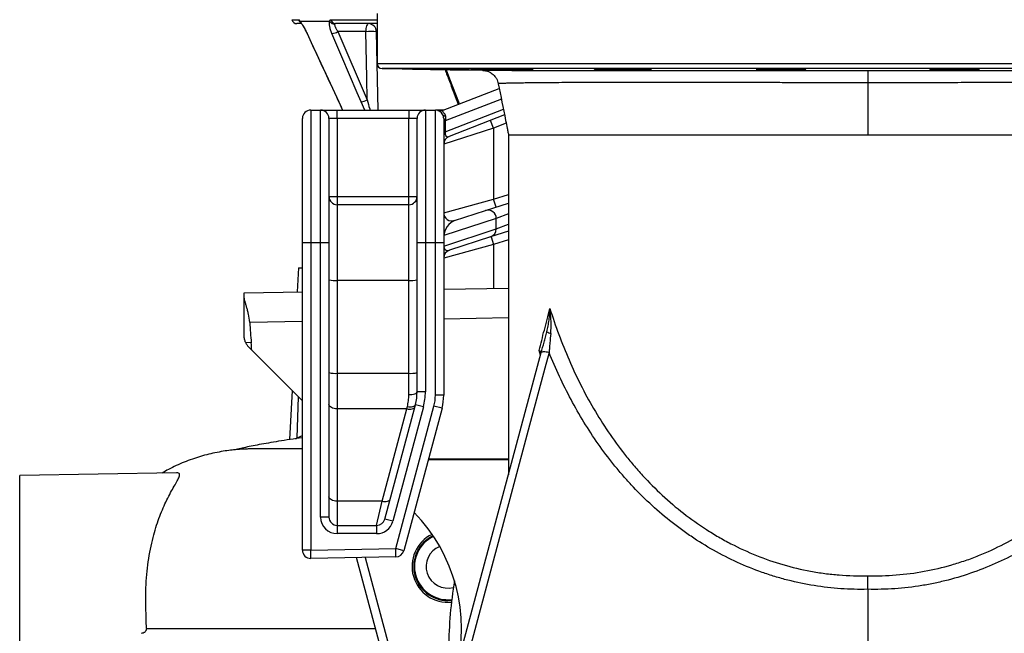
# Model space of a CAD drawing. Header units: millimetres. Extents: x 5561 to 11482, y 2229 to 15574.
# Tile 2 of 9: x 5561 to 8522, y 4029 to 5875. Entities that reach past the tile are written whole.
import ezdxf

# ---------------------------------------------------------------- set-up
doc = ezdxf.new("R2010")
doc.units = ezdxf.units.MM
doc.header["$LTSCALE"] = 5

msp = doc.modelspace()

# ---------------------------------------------------------------- linework, layer by layer
at = {"color": 7, "linetype": 'Continuous', "lineweight": 25}
for p, q in [((6635.8, 5893.8), (6635.8, 5743.3)), ((6407.3, 5863.5), (6394.1, 5863.5)), ((6493.4, 5870), (6403.7, 5870)), ((6635.8, 5863.5), (6510.1, 5863.5)), ((6601.4, 5839.4), (6517.9, 5839.4)), ((6517.9, 5839.4), (6605.5, 5633.8)), ((6650.5, 5728.3), (6952.3, 5723)), ((6987.4, 5727.1), (6987.4, 5725.7)), ((7332.2, 5727.6), (7332.2, 5725.7)), ((7795.5, 5725.7), (7795.5, 5727.4)), ((7914.8, 5726.6), (7914.8, 5725.7)), ((8306.8, 5726.6), (8306.8, 5725.7)), ((8426.1, 5725.7), (8426.1, 5727.4)), ((8110.8, 5685.3), (8110.8, 5528.5)), ((6834.5, 5603), (7002.9, 5668.2)), ((6876.3, 5629), (6879.4, 5620.4)), ((6435.8, 5603.5), (6435.8, 5203.5)), ((6435.8, 5603.5), (6465.8, 5603.5)), ((6465.8, 5203.5), (6465.8, 5603.5)), ((6465.8, 5603.5), (6515.8, 5603.5)), ((6515.8, 5578.5), (6515.8, 5603.5)), ((6515.8, 5603.5), (6730.8, 5603.5)), ((6730.8, 5603.5), (6730.8, 5578.5)), ((6730.8, 5603.5), (6780.8, 5603.5)), ((6780.8, 5603.5), (6780.8, 5203.5)), ((6780.8, 5603.5), (6810.8, 5603.5)), ((6835.8, 5603.5), (6810.8, 5603.5)), ((6810.8, 5203.5), (6810.8, 5603.5)), ((6410.8, 5203.5), (6410.8, 5578.5)), ((6490.8, 5578.5), (6490.8, 5203.5)), ((6515.8, 5578.5), (6490.8, 5578.5)), ((6515.8, 5578.5), (6515.8, 5343.5)), ((6730.8, 5578.5), (6515.8, 5578.5)), ((6755.8, 5578.5), (6730.8, 5578.5)), ((6730.8, 5343.5), (6730.8, 5578.5)), ((6755.8, 5203.5), (6755.8, 5578.5)), ((6835.8, 5578.5), (6835.8, 5203.5)), ((6835.8, 5570.5), (6840.2, 5570.5)), ((6840.2, 5570.5), (6840.2, 5538.3)), ((7018.8, 5588.6), (6851.8, 5523.9)), ((6985.8, 5549), (6976.8, 5572.3)), ((6985.8, 5549), (6835.8, 5500.6)), ((6835.8, 5538.3), (6840.2, 5538.3)), ((6985.8, 5549), (6985.8, 5335.1)), ((7030.8, 5528.4), (7030.8, 4505.5)), ((6490.8, 5343.5), (6515.8, 5343.5)), ((6515.8, 5343.5), (6515.8, 5318.5)), ((6515.8, 5343.5), (6730.8, 5343.5)), ((6730.8, 5318.5), (6730.8, 5343.5)), ((6730.8, 5343.5), (6755.8, 5343.5)), ((6835.8, 5294.5), (6985.8, 5335.1)), ((6993.5, 5311.3), (6985.8, 5335.1)), ((6515.8, 5318.5), (6515.8, 5090.3)), ((6730.8, 5318.5), (6515.8, 5318.5)), ((6730.8, 5090.3), (6730.8, 5318.5)), ((6868.5, 5270.7), (6961.5, 5300.9)), ((6961.5, 5300.9), (7030.8, 5323.4)), ((6994, 5277.1), (6836, 5225.8)), ((6994, 5245.6), (6994, 5277.1)), ((6836, 5194.2), (6994, 5245.6)), ((6835.8, 5225.8), (6836, 5225.8)), ((6836, 5225.8), (6836, 5194.2)), ((6976.9, 5221.8), (6853.1, 5181.6)), ((7030.8, 5239.3), (6976.9, 5221.8)), ((6978.1, 5222.2), (6985.8, 5198.4)), ((6410.8, 4279), (6410.8, 5203.5)), ((6435.8, 5203.5), (6410.8, 5203.5)), ((6465.8, 5203.5), (6435.8, 5203.5)), ((6435.8, 5203.5), (6435.8, 4279)), ((6490.8, 5203.5), (6465.8, 5203.5)), ((6465.8, 4378.5), (6465.8, 5203.5)), ((6490.8, 5203.5), (6490.8, 4378.5)), ((6780.8, 5203.5), (6755.8, 5203.5)), ((6755.8, 4755.6), (6755.8, 5203.5)), ((6780.8, 5203.5), (6780.8, 4755.6)), ((6810.8, 5203.5), (6780.8, 5203.5)), ((6835.8, 5203.5), (6810.8, 5203.5)), ((6810.8, 4745), (6810.8, 5203.5)), ((6835.8, 5203.5), (6835.8, 4745)), ((6985.8, 5198.4), (6835.8, 5157.8)), ((6835.8, 5194.2), (6836, 5194.2)), ((6399.1, 5128.5), (6395.3, 5056.3)), ((6399.1, 5128.5), (6410.8, 5128.5)), ((6515.8, 5090.3), (6515.8, 4811)), ((6730.8, 5090.3), (6515.8, 5090.3)), ((6730.8, 4811), (6730.8, 5090.3)), ((6835.8, 5064), (7030.8, 5067.4)), ((6235.8, 5053.5), (6410.8, 5056.6)), ((6235.8, 5043.1), (6235.8, 5053.5)), ((6235.8, 4924.2), (6235.8, 5043.1)), ((6257.1, 4903.2), (6240.3, 4903.5)), ((6258.6, 4880.7), (6410.8, 4728.5)), ((6596.4, 2884.9), (7129.1, 4873.3)), ((6515.8, 4811), (6515.8, 4704.1)), ((6730.8, 4811), (6515.8, 4811)), ((6730.8, 4747), (6730.8, 4811)), ((6379.8, 4759.6), (6372, 4611.5)), ((6780.8, 4755.6), (6755.8, 4755.6)), ((6835.8, 4745), (6810.8, 4745)), ((6658.3, 4372.1), (6750.7, 4716.7)), ((6774.8, 4710.3), (6682.5, 4365.6)), ((6691.5, 4283.4), (6806.5, 4712.7)), ((6724.9, 4704.1), (6726.5, 4711)), ((6774.8, 4710.3), (6750.7, 4716.7)), ((6830.7, 4706.2), (6806.5, 4712.7)), ((6515.8, 4704.1), (6515.8, 4426.3)), ((6724.9, 4704.1), (6515.8, 4704.1)), ((6650.4, 4426.3), (6724.9, 4704.1)), ((6830.7, 4706.2), (6715.7, 4277)), ((6032.7, 4511.8), (5560.8, 4503.5)), ((5560.8, 3978.5), (5560.8, 4503.5)), ((6515.8, 4426.3), (6515.8, 4353.5)), ((6650.4, 4426.3), (6515.8, 4426.3)), ((6634.2, 4353.5), (6650.4, 4426.3)), ((6490.8, 4378.5), (6465.8, 4378.5)), ((6515.8, 4353.5), (6634.2, 4353.5)), ((6515.8, 4353.5), (6515.8, 4328.5)), ((6634.2, 4353.5), (6634.2, 4328.5)), ((6682.5, 4365.6), (6658.3, 4372.1)), ((6634.2, 4328.5), (6515.8, 4328.5)), ((6435.8, 4279), (6410.8, 4279)), ((6435.8, 4279), (6691.5, 4283.4)), ((6436.2, 4254), (6435.8, 4279)), ((6715.7, 4277), (6691.5, 4283.4)), ((6692, 4258.4), (6691.5, 4283.4)), ((6692, 4258.4), (6436.2, 4254)), ((6746.4, 3613), (6574, 4256.4)), ((8110.8, 4161), (8110.8, 2885))]:
    msp.add_line(p, q, dxfattribs=at)
at = {"color": 8, "linetype": 'Continuous', "lineweight": 25}
for p, q in [((6379.4, 5875.4), (6399.9, 5875.4)), ((6496.4, 5875.4), (6635.8, 5875.4)), ((6425, 5833.6), (6424.8, 5833.6)), ((6635.8, 5839.4), (6633.2, 5839.4)), ((6635.8, 5743.3), (9585.8, 5743.3)), ((9571.1, 5728.3), (6650.5, 5728.3)), ((6520.7, 5628), (6520.5, 5628)), ((6520.7, 5628), (6531.8, 5603.5)), ((6598.5, 5603.5), (6587.6, 5628)), ((7009.3, 5635.9), (6840.2, 5570.5)), ((6879.9, 5628), (6882.1, 5621.5)), ((6840.2, 5538.3), (7015.3, 5606.1)), ((7023.8, 5563.7), (6985.8, 5549)), ((6985.8, 5335.1), (7030.8, 5349.7)), ((6837, 5288.6), (6835.8, 5288.6)), ((7030.8, 5291.1), (6994, 5277.1)), ((6994, 5245.6), (7030.8, 5259.5)), ((7030.8, 5213), (6985.8, 5198.4)), ((6985.8, 5198.4), (6985.8, 5066.6)), ((7030.8, 4977.9), (6835.8, 4974.5)), ((6410.8, 4967.1), (6252.4, 4964.3)), ((7127, 4865.4), (7122.6, 4879.8)), ((6394.8, 4617), (6399.3, 4740)), ((6394.8, 4617), (6410.8, 4623.8)), ((6390.6, 4614.2), (6394.8, 4617)), ((6394.8, 4617), (6395.2, 4614.7)), ((7030.8, 4550.9), (6789, 4550.7)), ((6789.7, 4553.3), (7030.8, 4553.6)), ((6599.8, 4256.8), (6740.6, 3731.3)), ((6848, 4127.2), (6859.7, 4127.9))]:
    msp.add_line(p, q, dxfattribs=at)
at = {"color": 7, "linetype": 'Continuous', "lineweight": 25, "flags": 128}
for points in [[(6609.9, 5863.5), (6608.3, 5863.1), (6606.7, 5861.7), (6605.3, 5859.5), (6604, 5856.5), (6602.9, 5852.9), (6602.1, 5848.7), (6601.6, 5844.2), (6601.4, 5839.4)], [(6425, 5833.6), (6437.7, 5806.4), (6488.3, 5697.7), (6520.7, 5628)], [(6587.6, 5628), (6576, 5655.1), (6529.7, 5763.8), (6499.9, 5833.6)], [(6605.5, 5633.8), (6604.2, 5700.2), (6601.4, 5839.4)], [(8110.8, 5722.9), (8110.8, 5722.1), (8110.8, 5720), (8110.8, 5716.7), (8110.8, 5712.1), (8110.8, 5706.6), (8110.8, 5700.2), (8110.8, 5693), (8110.8, 5685.3)], [(6835.8, 5578.5), (6835.9, 5578), (6836.1, 5577.5), (6836.5, 5577), (6837.1, 5576.5), (6837.8, 5576), (6838.7, 5575.6), (6839.7, 5575.2), (6840.9, 5574.7)], [(7152.6, 4873.5), (7140.1, 4826.8), (7090.1, 4640), (6890, 3892.6), (6620.2, 2885.1)], [(7152.6, 4873.5), (7148.2, 4874.5), (7144, 4875.2), (7140, 4875.6), (7136.5, 4875.7), (7133.6, 4875.5), (7131.4, 4875.1), (7129.9, 4874.3), (7129.1, 4873.3)], [(6730.8, 4747), (6735.7, 4747.1), (6740.4, 4747.6), (6744.7, 4748.4), (6748.5, 4749.5), (6751.6, 4750.8), (6753.9, 4752.3), (6755.3, 4753.9), (6755.8, 4755.6)], [(6515.8, 4704.1), (6510.9, 4704.3), (6506.2, 4705), (6501.9, 4706.2), (6498.1, 4707.8), (6495, 4709.8), (6492.7, 4712), (6491.3, 4714.4), (6490.8, 4716.9)], [(6724.9, 4704.1), (6729.2, 4703.4), (6733.4, 4703.2), (6737.4, 4703.4), (6740.9, 4704.1), (6743.9, 4705.2), (6746.3, 4706.6), (6748, 4708.4), (6749, 4710.5)], [(6726.5, 4711), (6730.9, 4710.3), (6735.1, 4710.1), (6739.1, 4710.2), (6742.6, 4710.8), (6745.6, 4711.8), (6748, 4713.1), (6749.7, 4714.8), (6750.7, 4716.7)], [(6515.8, 4426.3), (6510.9, 4426.5), (6506.2, 4427.3), (6501.9, 4428.4), (6498.1, 4430.1), (6495, 4432), (6492.7, 4434.2), (6491.3, 4436.6), (6490.8, 4439.2)], [(6650.4, 4426.3), (6654.8, 4425.6), (6659, 4425.4), (6662.9, 4425.6), (6666.5, 4426.3), (6669.5, 4427.4), (6671.9, 4428.8), (6673.6, 4430.6), (6674.6, 4432.7)]]:
    msp.add_lwpolyline(points, dxfattribs=at)
at = {"color": 8, "linetype": 'Continuous', "lineweight": 25, "flags": 128}
for points in [[(6633.2, 5839.4), (6634.2, 5789.5), (6638, 5603.5)], [(6843.1, 5724.9), (6853.4, 5697.7), (6879.9, 5628)], [(6879.9, 5628), (6878.3, 5628), (6877.1, 5628.3), (6876.4, 5628.8), (6876.2, 5629)]]:
    msp.add_lwpolyline(points, dxfattribs=at)
at = {"color": 7, "linetype": 'Continuous', "lineweight": 25}
for centre, radius, start, end in [((6394.1, 5878.5), 15, 191.8942, 270), ((6507.2, 5878.1), 16, 210.4911, 272.2484), ((6510.5, 5877.8), 14.3, 189.4836, 268.4623), ((6609.1, 5839.4), 24.1, 359.9586, 88.0028), ((6493.8, 5883), 49.8, 277.0796, 298.8921), ((6617.3, 5495.6), 344.1, 87.3494, 92.6506), ((6650.8, 5743.3), 15, 180, 269), ((6581.6, 5677.1), 49.5, 276.9936, 298.9382), ((6435.8, 5578.5), 25, 90, 180), ((6465.8, 5578.5), 25, 0, 90), ((6780.8, 5578.5), 25, 90, 180), ((6810.8, 5578.5), 25, 24.5174, 90), ((6825.4, 5626.3), 25, 252.9548, 291.1613), ((6839.6, 5593.4), 7.53, 216.5017, 278.4924), ((6860.8, 5500.6), 25, 111.1613, 180), ((6515.8, 5343.5), 25, 180, 270), ((6730.8, 5343.5), 25, 270, 0), ((6969, 5277.1), 25, 0.0253, 107.6353), ((6860.8, 5294.5), 25, 180, 288), ((6969.2, 5245.4), 24.8, 288.1567, 0.4861), ((6860.8, 5157.8), 25, 108, 180), ((6509.6, 5163.7), 73.6, 255.2041, 274.8338), ((6737, 5163.7), 73.6, 265.1662, 284.7959), ((7164.3, 4964.2), 33.5, 236.7877, 258.5966), ((6509.6, 4884.4), 73.6, 255.2041, 274.8338), ((6737, 4884.4), 73.6, 265.1662, 284.7959), ((6605.8, 4755.6), 150, 345, 0), ((6605.8, 4755.6), 175, 345, 0), ((6685.8, 4745), 125, 345, 0), ((6685.8, 4745), 150, 345, 0), ((6389.1, 4043.1), 500, 345.0022, 44.3484), ((6515.8, 4378.5), 50, 180, 270), ((6515.8, 4378.5), 25, 180, 270), ((6634.2, 4378.5), 25, 270, 345), ((6634.2, 4378.5), 50, 270, 345), ((6848, 4229.7), 107.5, 115.9424, 275.8973), ((6848, 4229.7), 100, 115.2691, 276.8634), ((6435.8, 4279), 25, 180, 271), ((6691.5, 4283.4), 25, 271, 345), ((6848, 4229.7), 65, 111.8211, 285.0967), ((8110.8, 3978.5), 1260, 170.4965, 179.6498)]:
    msp.add_arc(centre, radius, start, end, dxfattribs=at)
at = {"color": 8, "linetype": 'Continuous', "lineweight": 25}
for centre, radius, start, end in [((6414.5, 5878.5), 15, 191.6598, 234.9967), ((6415.1, 5874.5), 12.2, 201.3506, 223.2218), ((6848, 4229.7), 102.5, 115.4785, 270)]:
    msp.add_arc(centre, radius, start, end, dxfattribs=at)
at = {"color": 7, "linetype": 'Continuous', "lineweight": 25}
for centre, major_axis, ratio, start_param, end_param in [((6860.8, 5586.4), (16.4, 30.4), 0.421761, 2.178222, 2.33161), ((6860.8, 5554.2), (16.4, 30.4), 0.421761, 2.33161, 3.600562), ((6860.8, 5241.9), (20, 27.9), 0.526363, 0.620761, 2.50308), ((6860.8, 5210.4), (20, 27.9), 0.526363, 2.50308, 3.762353), ((6335.8, 5503.2), (1.8, 951.6), 0.105072, 2.173043, 2.253282)]:
    msp.add_ellipse(centre, major_axis=major_axis, ratio=ratio, start_param=start_param, end_param=end_param, dxfattribs=at)
for points, knots in [([(6399.9, 5875.4), (6400, 5875.4), (6400.3, 5875.3), (6400.8, 5874.8), (6401, 5874.4), (6401.6, 5873.4), (6402, 5872.8), (6402.8, 5871.5), (6403.2, 5870.8), (6403.7, 5870)], [0, 0, 0, 0, 0.25, 0.25, 0.5, 0.5, 0.75, 0.75, 1, 1, 1, 1]), ([(6403.7, 5870), (6404.3, 5869.3), (6405, 5868.5), (6406.5, 5866.6), (6407.3, 5865.4), (6409, 5863), (6409.9, 5861.6), (6411.7, 5858.7), (6412.7, 5857.2), (6415.5, 5852.3), (6417.4, 5848.8), (6421.3, 5841.3), (6423.2, 5837.5), (6425, 5833.6)], [0, 0, 0, 0, 0.125, 0.125, 0.25, 0.25, 0.375, 0.375, 0.5, 0.5, 0.75, 0.75, 1, 1, 1, 1]), ([(6405.5, 5866.8), (6405.5, 5866.8), (6405.5, 5866.8), (6405.7, 5866.6), (6406.1, 5866.2), (6406.2, 5866.1)], [0, 0, 0, 0, 0.273285, 0.912586, 1, 1, 1, 1]), ([(6406.2, 5866.1), (6406.3, 5865.9), (6406.7, 5865.5), (6408.1, 5863.7), (6410.2, 5860.7), (6412.9, 5856.3), (6416.1, 5850.8), (6419.6, 5844.3), (6422.5, 5838.4), (6424.2, 5834.8), (6424.8, 5833.6)], [0, 0, 0, 0, 0.070775, 0.171048, 0.295492, 0.435751, 0.588338, 0.749149, 0.918045, 1, 1, 1, 1]), ([(6499.9, 5833.6), (6498.3, 5837.5), (6496.8, 5841.3), (6495.1, 5846.9), (6494.5, 5848.7), (6493.6, 5852.2), (6493.2, 5853.9), (6492.6, 5857.2), (6492.4, 5858.7), (6492.1, 5861.6), (6492, 5863), (6492.1, 5865.4), (6492.2, 5866.5), (6492.7, 5868.5), (6493, 5869.3), (6493.4, 5870)], [0, 0, 0, 0, 0.25, 0.25, 0.375, 0.375, 0.5, 0.5, 0.625, 0.625, 0.75, 0.75, 0.875, 0.875, 1, 1, 1, 1]), ([(6493.4, 5870), (6493.4, 5870.8), (6493.5, 5871.5), (6493.7, 5872.8), (6494, 5873.4), (6494.5, 5874.4), (6494.8, 5874.8), (6495.6, 5875.3), (6496, 5875.4), (6496.4, 5875.4)], [0, 0, 0, 0, 0.25, 0.25, 0.5, 0.5, 0.75, 0.75, 1, 1, 1, 1]), ([(6510.1, 5863.5), (6509.6, 5863.5), (6509.1, 5863.4), (6508.3, 5863), (6508, 5862.6), (6507.8, 5862.2)], [0, 0, 0, 0, 0.5, 0.5, 1, 1, 1, 1]), ([(6424.8, 5833.6), (6447.1, 5785.6), (6479, 5717.1), (6510.9, 5648.5), (6520.5, 5628)], [0, 0, 0, 0, 0.7, 1, 1, 1, 1]), ([(6507.8, 5862.2), (6507.6, 5861.7), (6507.6, 5861.1), (6507.6, 5859.8), (6507.8, 5859.1), (6508.2, 5857.5), (6508.4, 5856.6), (6509.1, 5854.7), (6509.5, 5853.8), (6510.5, 5851.7), (6511, 5850.7), (6512.2, 5848.5), (6512.8, 5847.4), (6514.8, 5844), (6516.2, 5841.7), (6517.9, 5839.4)], [0, 0, 0, 0, 0.125, 0.125, 0.25, 0.25, 0.375, 0.375, 0.5, 0.5, 0.625, 0.625, 0.75, 0.75, 1, 1, 1, 1]), ([(6714.4, 5727.6), (6714.8, 5727.6), (6715.6, 5727.5), (6719.5, 5727.4), (6725.1, 5727.3), (6732.6, 5727.1), (6741.5, 5727), (6751.7, 5726.8), (6763, 5726.6), (6774.9, 5726.3), (6787.1, 5726.1), (6799.3, 5725.9), (6808.1, 5725.8), (6812.8, 5725.7), (6813.6, 5725.7)], [0, 0, 0, 0, 0.08909, 0.178181, 0.267273, 0.356373, 0.445473, 0.534585, 0.623698, 0.712821, 0.801945, 0.891073, 0.980201, 1, 1, 1, 1]), ([(6837.3, 5725.7), (6834.3, 5725.8), (6828.2, 5725.9), (6817.6, 5726.1), (6806.1, 5726.3), (6794, 5726.5), (6781.8, 5726.7), (6769.6, 5726.9), (6758, 5727.1), (6746.3, 5727.3), (6735.9, 5727.4), (6727.3, 5727.5), (6721.1, 5727.6), (6716.8, 5727.6), (6714.4, 5727.6), (6714.5, 5727.6), (6714.5, 5727.6)], [0, 0, 0, 0, 0.071449, 0.142898, 0.214897, 0.286896, 0.3589, 0.430903, 0.502904, 0.574904, 0.664733, 0.736709, 0.808684, 0.880659, 0.952635, 1, 1, 1, 1]), ([(6813.6, 5725.7), (6815.8, 5725.6), (6818.1, 5725.6), (6822.8, 5725.5), (6825.3, 5725.5), (6832.8, 5725.3), (6837.9, 5725.2), (6845.7, 5725.1), (6848.4, 5725.1), (6853.6, 5725), (6856.2, 5724.9), (6861.4, 5724.8), (6863.9, 5724.8), (6868.9, 5724.7), (6871.4, 5724.7), (6878.6, 5724.6), (6883.1, 5724.5), (6888.4, 5724.4), (6889.4, 5724.4), (6891.4, 5724.4), (6892.4, 5724.4), (6895.2, 5724.3), (6896.9, 5724.3), (6900.2, 5724.2), (6901.7, 5724.2), (6904.5, 5724.2), (6905.8, 5724.2), (6908, 5724.2), (6909, 5724.1), (6910.6, 5724.1), (6911.3, 5724.1), (6912.8, 5724.1), (6913.2, 5724.1), (6912.8, 5724.2), (6912.6, 5724.2), (6911.7, 5724.2), (6910.5, 5724.3), (6908.7, 5724.3), (6906.7, 5724.4), (6905.5, 5724.4), (6901.5, 5724.5), (6898.4, 5724.6), (6893.8, 5724.7), (6892.8, 5724.7), (6890.9, 5724.7), (6889.9, 5724.7), (6886.8, 5724.8), (6884.7, 5724.8), (6880.3, 5724.9), (6878, 5725), (6873.2, 5725.1), (6870.8, 5725.1), (6865.8, 5725.2), (6863.3, 5725.2), (6858.2, 5725.3), (6855.6, 5725.4), (6847.7, 5725.5), (6842.5, 5725.6), (6837.3, 5725.7)], [0, 0, 0, 0, 0.03125, 0.03125, 0.0625, 0.0625, 0.125, 0.125, 0.15625, 0.15625, 0.1875, 0.1875, 0.21875, 0.21875, 0.25, 0.25, 0.3125, 0.3125, 0.328125, 0.328125, 0.34375, 0.34375, 0.375, 0.375, 0.40625, 0.40625, 0.4375, 0.4375, 0.46875, 0.46875, 0.5, 0.5, 0.5625, 0.5625, 0.59375, 0.59375, 0.625, 0.65625, 0.65625, 0.6875, 0.6875, 0.75, 0.75, 0.765625, 0.765625, 0.78125, 0.78125, 0.8125, 0.8125, 0.84375, 0.84375, 0.875, 0.875, 0.90625, 0.90625, 0.9375, 0.9375, 1, 1, 1, 1]), ([(6839.8, 5725), (6844.1, 5713.5), (6856.3, 5681.5), (6868.4, 5649.5), (6876.3, 5629)], [0, 0, 0, 0, 0.357425, 1, 1, 1, 1]), ([(6915.9, 5727.4), (6916.4, 5727.3), (6917.2, 5727.2), (6921.1, 5727.1), (6926.7, 5726.9), (6934.2, 5726.7), (6943.1, 5726.5), (6953.3, 5726.3), (6964.3, 5726.1), (6975.8, 5725.9), (6983.5, 5725.7), (6987.4, 5725.7)], [0, 0, 0, 0, 0.11242, 0.224851, 0.337283, 0.44973, 0.562177, 0.674637, 0.787097, 0.893549, 1, 1, 1, 1]), ([(7054.9, 5725.7), (7054.4, 5725.7), (7052.2, 5725.8), (7047.3, 5725.9), (7039.3, 5726.2), (7029.8, 5726.4), (7019.2, 5726.6), (7007.6, 5726.8), (6995.6, 5727), (6983.3, 5727.2), (6971.2, 5727.3), (6959.5, 5727.4), (6947.8, 5727.5), (6937.4, 5727.6), (6928.9, 5727.6), (6922.6, 5727.6), (6918.4, 5727.6), (6916, 5727.5), (6916, 5727.4), (6916, 5727.4)], [0, 0, 0, 0, 0.019382, 0.081039, 0.142696, 0.204361, 0.266027, 0.327695, 0.389362, 0.451027, 0.512691, 0.574348, 0.636005, 0.712912, 0.774553, 0.836194, 0.897836, 0.959477, 1, 1, 1, 1]), ([(6952.3, 5723), (6952.3, 5723), (6952.5, 5723), (6957.1, 5723), (6965.3, 5723), (6977.1, 5723), (6992.4, 5723), (7011.5, 5723), (7034.3, 5723), (7060.3, 5722.9), (7089.4, 5722.9), (7121.3, 5722.9), (7156.6, 5722.9), (7195.2, 5722.9), (7237.2, 5722.9), (7281.6, 5722.9), (7328.3, 5722.9), (7377, 5722.9), (7428.4, 5722.9), (7482.6, 5722.9), (7539.2, 5722.9), (7597.3, 5722.9), (7656.7, 5722.9), (7717, 5722.9), (7779.1, 5722.9), (7843, 5722.9), (7908.3, 5722.9), (7974.9, 5722.9), (8042.4, 5722.9), (8088, 5722.9), (8110.8, 5722.9)], [0, 0, 0, 0, 0.0227038, 0.0593696, 0.0947164, 0.1300903, 0.1654371, 0.2018098, 0.238212, 0.2745849, 0.3099603, 0.3453628, 0.3807383, 0.4171304, 0.4535517, 0.489944, 0.5255238, 0.5611308, 0.5967107, 0.6333098, 0.6699381, 0.7065369, 0.7423419, 0.7781745, 0.8139794, 0.8508391, 0.8877294, 0.924588, 0.9622248, 1, 1, 1, 1]), ([(6953.9, 5722.9), (6954.2, 5722.9), (6955.4, 5722.8), (6959.2, 5722.4), (6964.4, 5721.3), (6971.3, 5718.9), (6978.1, 5715.2), (6984.6, 5710.3), (6989.9, 5704.6), (6994.5, 5698), (6998, 5690.7), (6999.3, 5685.4), (6999.9, 5682.8)], [0, 0, 0, 0, 0.015667, 0.072067, 0.165621, 0.26385, 0.400637, 0.51589, 0.631876, 0.753692, 0.878562, 1, 1, 1, 1]), ([(6987.4, 5725.7), (6991.3, 5725.6), (6997.6, 5725.4), (7009, 5725.2), (7019, 5725), (7029.7, 5724.8), (7040.7, 5724.6), (7051.6, 5724.5), (7062.3, 5724.4), (7072.3, 5724.3), (7081.4, 5724.2), (7089.3, 5724.1), (7095.9, 5724.1), (7100.8, 5724.1), (7104.2, 5724.2), (7104.9, 5724.3), (7105.2, 5724.3)], [0, 0, 0, 0, 0.11367, 0.18186, 0.250051, 0.318244, 0.386437, 0.454626, 0.522816, 0.590995, 0.659175, 0.727344, 0.795513, 0.863675, 0.931837, 1, 1, 1, 1]), ([(7105.1, 5724.3), (7105.1, 5724.4), (7105, 5724.4), (7102.8, 5724.6), (7098.8, 5724.7), (7093.1, 5724.9), (7085.9, 5725.1), (7077.4, 5725.3), (7067.2, 5725.5), (7059.3, 5725.6), (7054.9, 5725.7)], [0, 0, 0, 0, 0.090764, 0.216315, 0.341866, 0.467437, 0.593008, 0.718596, 0.844183, 1, 1, 1, 1]), ([(7288.4, 5727), (7288.8, 5727), (7289.7, 5726.8), (7293.6, 5726.6), (7299.2, 5726.4), (7306.6, 5726.2), (7317.2, 5726), (7326.5, 5725.8), (7332.2, 5725.7)], [0, 0, 0, 0, 0.152397, 0.304815, 0.457233, 0.609667, 0.762101, 1, 1, 1, 1]), ([(7433.3, 5725.7), (7433.1, 5725.7), (7432.8, 5725.8), (7430.5, 5726), (7426.1, 5726.2), (7419.7, 5726.4), (7411.7, 5726.6), (7402.2, 5726.8), (7391.6, 5727), (7380.1, 5727.2), (7368, 5727.3), (7355.8, 5727.5), (7343.6, 5727.6), (7332, 5727.6), (7320.3, 5727.6), (7309.9, 5727.6), (7301.4, 5727.5), (7295.1, 5727.5), (7290.8, 5727.3), (7288.5, 5727.2), (7288.5, 5727.1), (7288.5, 5727.1)], [0, 0, 0, 0, 0.034725, 0.088645, 0.142564, 0.19649, 0.250415, 0.304342, 0.35827, 0.412193, 0.466116, 0.520033, 0.573949, 0.627859, 0.681768, 0.748996, 0.802904, 0.856812, 0.91072, 0.964628, 1, 1, 1, 1]), ([(7332.2, 5725.7), (7333.2, 5725.6), (7335.2, 5725.5), (7340.3, 5725.3), (7346.9, 5725.1), (7354.9, 5724.9), (7364.1, 5724.8), (7374.2, 5724.6), (7384.8, 5724.4), (7395.8, 5724.3), (7406.8, 5724.2), (7417.4, 5724.2), (7427.4, 5724.1), (7436.5, 5724.1), (7444.5, 5724.2), (7451, 5724.2), (7456, 5724.3), (7459.4, 5724.5), (7460.1, 5724.6), (7460.4, 5724.6)], [0, 0, 0, 0, 0.058621, 0.117243, 0.176106, 0.234968, 0.293832, 0.352697, 0.411556, 0.470416, 0.529267, 0.588118, 0.64696, 0.705802, 0.76464, 0.823477, 0.882315, 0.941154, 1, 1, 1, 1]), ([(7460.3, 5724.7), (7460.3, 5724.7), (7460.3, 5724.8), (7458, 5725), (7454.1, 5725.1), (7448.4, 5725.3), (7441.4, 5725.5), (7435.9, 5725.6), (7433.3, 5725.7)], [0, 0, 0, 0, 0.127022, 0.304436, 0.481851, 0.659286, 0.836722, 1, 1, 1, 1]), ([(7775, 5726.6), (7775.5, 5726.5), (7776.3, 5726.4), (7780.2, 5726.1), (7786.2, 5725.9), (7792.2, 5725.8), (7795.5, 5725.7)], [0, 0, 0, 0, 0.235677, 0.471377, 0.707078, 1, 1, 1, 1]), ([(7919.7, 5726.1), (7919.7, 5726.2), (7919.7, 5726.3), (7917.2, 5726.5), (7912.8, 5726.7), (7906.4, 5726.9), (7898.4, 5727.1), (7889, 5727.3), (7878.4, 5727.4), (7866.8, 5727.5), (7854.8, 5727.6), (7842.5, 5727.6), (7830.4, 5727.6), (7818.7, 5727.6), (7807, 5727.5), (7796.6, 5727.4), (7788.1, 5727.3), (7781.8, 5727.1), (7777.5, 5727), (7775.1, 5726.8), (7775.1, 5726.7), (7775.2, 5726.6)], [0, 0, 0, 0, 0.0382244, 0.0919306, 0.1456368, 0.1993436, 0.2530504, 0.3067528, 0.3604552, 0.4141504, 0.4678456, 0.5215338, 0.5752221, 0.6289062, 0.6825904, 0.7495333, 0.8032293, 0.8569252, 0.9106209, 0.9643166, 1, 1, 1, 1]), ([(7794.7, 5725.4), (7795.1, 5725.4), (7795.9, 5725.3), (7799.4, 5725.1), (7804.4, 5724.9), (7811.1, 5724.7), (7819.1, 5724.5), (7828.3, 5724.4), (7838.3, 5724.3), (7849, 5724.2), (7860, 5724.1), (7870.9, 5724.1), (7881.6, 5724.1), (7891.6, 5724.2), (7900.7, 5724.3), (7908.6, 5724.4), (7915.2, 5724.5), (7920.1, 5724.7), (7923.5, 5724.8), (7924.2, 5725), (7924.5, 5725)], [0, 0, 0, 0, 0.055562, 0.111129, 0.166697, 0.222265, 0.277832, 0.333395, 0.388958, 0.444512, 0.500067, 0.555613, 0.611159, 0.666701, 0.722244, 0.777789, 0.833334, 0.888886, 0.944439, 1, 1, 1, 1]), ([(7795.5, 5725.7), (7795.3, 5725.7), (7794.8, 5725.6), (7794.8, 5725.6), (7794.8, 5725.5)], [0, 0, 0, 0, 0.331416, 1, 1, 1, 1]), ([(7914.8, 5725.7), (7916.1, 5725.7), (7918.7, 5725.9), (7919.5, 5726), (7919.8, 5726.1)], [0, 0, 0, 0, 0.490668, 1, 1, 1, 1]), ([(7924.4, 5725.1), (7924.4, 5725.1), (7924.4, 5725.2), (7922.1, 5725.4), (7918.8, 5725.6), (7915.8, 5725.7), (7914.8, 5725.7)], [0, 0, 0, 0, 0.2178071, 0.5200684, 0.8223296, 1, 1, 1, 1]), ([(8110.8, 5722.9), (8131.8, 5722.9), (8173.8, 5722.9), (8236.7, 5722.9), (8299.8, 5722.9), (8362.8, 5722.9), (8425.7, 5722.9), (8487.1, 5722.9), (8546.8, 5722.9), (8604.7, 5722.9), (8661.7, 5722.9), (8717.5, 5722.9), (8771.8, 5722.9), (8824.1, 5722.9), (8874.2, 5722.9), (8921.8, 5722.9), (8967.3, 5722.9), (9010.5, 5722.9), (9051.1, 5722.9), (9088.3, 5722.9), (9121.9, 5722.9), (9152, 5722.9), (9179.2, 5723), (9203.1, 5723), (9223.7, 5723), (9240.4, 5723), (9253.3, 5723), (9262.5, 5723), (9268.4, 5723), (9269.2, 5723), (9269.6, 5723)], [0, 0, 0, 0, 0.0347952, 0.0696184, 0.1044152, 0.1402172, 0.1760477, 0.2118503, 0.2467907, 0.2817567, 0.3166973, 0.3526017, 0.3885341, 0.4244388, 0.4602538, 0.4960961, 0.5319107, 0.5687727, 0.6056653, 0.6425276, 0.6782285, 0.7139571, 0.7496578, 0.7864114, 0.8231954, 0.8599488, 0.8953806, 0.9308396, 0.9662712, 1, 1, 1, 1]), ([(8297.1, 5725), (8297.5, 5724.9), (8298.2, 5724.8), (8301.7, 5724.6), (8306.7, 5724.5), (8313.3, 5724.4), (8321.3, 5724.3), (8330.5, 5724.2), (8340.5, 5724.1), (8351.2, 5724.1), (8362.2, 5724.1), (8373.1, 5724.2), (8383.8, 5724.3), (8393.8, 5724.4), (8402.9, 5724.5), (8410.9, 5724.7), (8417.5, 5724.9), (8422.4, 5725.1), (8425.8, 5725.3), (8426.5, 5725.4), (8426.9, 5725.5)], [0, 0, 0, 0, 0.0555678, 0.1111353, 0.1667027, 0.2222644, 0.2778261, 0.3333791, 0.3889321, 0.4444773, 0.5000226, 0.5555649, 0.6111073, 0.6666532, 0.7221992, 0.7777531, 0.8333071, 0.8888697, 0.9444322, 1, 1, 1, 1]), ([(8306.8, 5725.7), (8305.7, 5725.7), (8302.7, 5725.6), (8299.3, 5725.4), (8297.2, 5725.2), (8297.2, 5725.1), (8297.2, 5725.1)], [0, 0, 0, 0, 0.192443, 0.494693, 0.796943, 1, 1, 1, 1]), ([(8301.8, 5726.1), (8302.2, 5726), (8303, 5725.9), (8305.6, 5725.7), (8306.8, 5725.7)], [0, 0, 0, 0, 0.524821, 1, 1, 1, 1]), ([(8446.5, 5726.6), (8446.4, 5726.7), (8446.4, 5726.8), (8443.9, 5727), (8439.5, 5727.1), (8433.1, 5727.3), (8425.1, 5727.4), (8415.6, 5727.5), (8405, 5727.6), (8393.5, 5727.6), (8381.4, 5727.6), (8369.1, 5727.6), (8357, 5727.5), (8345.4, 5727.4), (8333.6, 5727.3), (8323.3, 5727.1), (8314.7, 5726.9), (8308.5, 5726.7), (8304.2, 5726.5), (8301.9, 5726.3), (8301.9, 5726.2), (8301.9, 5726.1)], [0, 0, 0, 0, 0.038796, 0.092503, 0.146209, 0.19991, 0.253612, 0.307306, 0.361, 0.414687, 0.468374, 0.522058, 0.575742, 0.629427, 0.683112, 0.750063, 0.803767, 0.85747, 0.911174, 0.964877, 1, 1, 1, 1]), ([(8426.1, 5725.7), (8429.6, 5725.8), (8435.7, 5725.9), (8441.6, 5726.1), (8445.4, 5726.4), (8446.2, 5726.5), (8446.6, 5726.6)], [0, 0, 0, 0, 0.3024, 0.534926, 0.767452, 1, 1, 1, 1]), ([(8426.8, 5725.5), (8426.8, 5725.6), (8426.8, 5725.6), (8426.2, 5725.7), (8426.1, 5725.7)], [0, 0, 0, 0, 0.718578, 1, 1, 1, 1]), ([(6999.9, 5682.8), (7007.3, 5645.9), (7016.3, 5601.2), (7026, 5552.5), (7028.7, 5538.8), (7030, 5532.5), (7030.5, 5529.8), (7030.7, 5529), (7030.7, 5528.8), (7030.8, 5528.7), (7030.8, 5528.5), (7030.8, 5528.5), (7030.8, 5528.5)], [0, 0, 0, 0, 0.712707, 0.864928, 0.940328, 0.974686, 0.988402, 0.990116, 0.991474, 0.992653, 0.993822, 1, 1, 1, 1]), ([(6520.5, 5628), (6522.9, 5622.9), (6526.7, 5614.7), (6530.3, 5606.6), (6531.6, 5603.5)], [0, 0, 0, 0, 0.624833, 1, 1, 1, 1]), ([(6834.5, 5603), (6833.4, 5602.6), (6832.6, 5602.2), (6831.9, 5601.3), (6831.8, 5601), (6831.8, 5600.3), (6832, 5599.9), (6832.6, 5599), (6832.9, 5598.7), (6833.4, 5598.1), (6833.8, 5597.7), (6834.8, 5596.5), (6835.7, 5595.6), (6837.3, 5593.3), (6838.2, 5592), (6839.6, 5589.2), (6840.3, 5587.6), (6840.7, 5585.9)], [0, 0, 0, 0, 0.25, 0.25, 0.375, 0.375, 0.5, 0.5, 0.5625, 0.5625, 0.625, 0.625, 0.75, 0.75, 0.875, 0.875, 1, 1, 1, 1]), ([(6835.8, 5578.5), (6835.8, 5580.4), (6835.6, 5582.2), (6834.8, 5585.7), (6834.2, 5587.4), (6833.5, 5588.9)], [0, 0, 0, 0, 0.5, 0.5, 1, 1, 1, 1]), ([(6840.7, 5585.9), (6841.2, 5584.2), (6841.4, 5582.3), (6841.5, 5578.5), (6841.3, 5576.6), (6840.9, 5574.7)], [0, 0, 0, 0, 0.5, 0.5, 1, 1, 1, 1]), ([(7031.1, 5528.5), (7031.2, 5528.5), (7031.4, 5528.5), (7036.2, 5528.5), (7044.5, 5528.5), (7056.7, 5528.5), (7072.4, 5528.5), (7086, 5528.5), (7092.8, 5528.5)], [0, 0, 0, 0, 0.136689, 0.306505, 0.47949, 0.652093, 0.824404, 1, 1, 1, 1]), ([(7092.8, 5528.5), (7097.3, 5528.5), (7102, 5528.5), (7111.9, 5528.5), (7117, 5528.5), (7133.2, 5528.5), (7144.8, 5528.5), (7182.1, 5528.5), (7210.3, 5528.5), (7257.7, 5528.5), (7274.3, 5528.5), (7296.2, 5528.5), (7300.6, 5528.5), (7309.6, 5528.5), (7314.1, 5528.5), (7327.8, 5528.5), (7337.1, 5528.5), (7365.5, 5528.5), (7385.1, 5528.5), (7425.7, 5528.5), (7446.7, 5528.5), (7468.4, 5528.5)], [0, 0, 0, 0, 0.0625, 0.0625, 0.125, 0.125, 0.25, 0.25, 0.5, 0.5, 0.625, 0.625, 0.65625, 0.65625, 0.6875, 0.6875, 0.75, 0.75, 0.875, 0.875, 1, 1, 1, 1]), ([(7468.4, 5528.5), (7491.8, 5528.5), (7515.8, 5528.5), (7564.9, 5528.5), (7590, 5528.5), (7641.2, 5528.5), (7667.3, 5528.5), (7720.7, 5528.5), (7747.9, 5528.5), (7775.6, 5528.5)], [0, 0, 0, 0, 0.25, 0.25, 0.5, 0.5, 0.75, 0.75, 1, 1, 1, 1]), ([(7775.6, 5528.5), (7777.7, 5528.5), (7782, 5528.5), (7788.4, 5528.5), (7794.9, 5528.5), (7799.2, 5528.5), (7801.3, 5528.5)], [0, 0, 0, 0, 0.250131, 0.500488, 0.750361, 1, 1, 1, 1]), ([(7801.3, 5528.5), (7851.9, 5528.5), (7903, 5528.5), (8006.1, 5528.5), (8058.2, 5528.5), (8110.8, 5528.5)], [0, 0, 0, 0, 0.5, 0.5, 1, 1, 1, 1]), ([(8110.8, 5528.5), (8118.7, 5528.5), (8126.6, 5528.5), (8142.5, 5528.5), (8150.4, 5528.5), (8174.2, 5528.5), (8190, 5528.5), (8237.1, 5528.5), (8268.3, 5528.5), (8330, 5528.5), (8360.6, 5528.5), (8421.2, 5528.5), (8451.3, 5528.5), (8495.9, 5528.5), (8510.7, 5528.5), (8540, 5528.5), (8554.4, 5528.5), (8597.1, 5528.5), (8624.9, 5528.5), (8679.1, 5528.5), (8705.5, 5528.5), (8756.8, 5528.5), (8781.8, 5528.5), (8806.1, 5528.5)], [0, 0, 0, 0, 0.03125, 0.03125, 0.0625, 0.0625, 0.125, 0.125, 0.25, 0.25, 0.375, 0.375, 0.5, 0.5, 0.5625, 0.5625, 0.625, 0.625, 0.75, 0.75, 0.875, 0.875, 1, 1, 1, 1]), ([(6252.4, 4964.3), (6251.8, 4972.8), (6250.5, 4980.9), (6248, 4992.6), (6247.1, 4996.4), (6245.2, 5003.7), (6244.2, 5007.2), (6242.2, 5014), (6241.3, 5017.2), (6240, 5021.9), (6239.5, 5023.4), (6238.8, 5026.3), (6238.4, 5027.7), (6237.4, 5031.8), (6236.8, 5034.3), (6236, 5039), (6235.8, 5041.2), (6235.8, 5043.1)], [0, 0, 0, 0, 0.25, 0.25, 0.375, 0.375, 0.5, 0.5, 0.625, 0.625, 0.6875, 0.6875, 0.75, 0.75, 0.875, 0.875, 1, 1, 1, 1]), ([(7122.6, 4879.8), (7127.8, 4899.8), (7133, 4920.4), (7143.8, 4962.5), (7149.4, 4984.1), (7155.1, 5006.2)], [0, 0, 0, 0, 0.5, 0.5, 1, 1, 1, 1]), ([(7146, 4936.2), (7147.6, 4942), (7148.9, 4947.9), (7151, 4959.6), (7151.9, 4965.4), (7153.4, 4977.1), (7153.9, 4983), (7154.5, 4991.7), (7154.7, 4994.6), (7154.9, 5000.4), (7155, 5003.3), (7155.1, 5006.2)], [0, 0, 0, 0, 0.25, 0.25, 0.5, 0.5, 0.75, 0.75, 0.875, 0.875, 1, 1, 1, 1]), ([(7155.1, 5006.2), (7171.8, 4953.4), (7190.9, 4901.8), (7234.5, 4801.2), (7259, 4752.3), (7314.2, 4657.6), (7344.9, 4611.8), (7388, 4557), (7396.9, 4546.1), (7415.1, 4524.6), (7424.4, 4514.1), (7452.8, 4483.1), (7472.5, 4463.3), (7513.5, 4425.3), (7534.7, 4407.2), (7578.9, 4372.7), (7601.9, 4356.4), (7631.7, 4337.2), (7637.7, 4333.4), (7649.8, 4326), (7655.9, 4322.3), (7674.4, 4311.6), (7686.8, 4304.8), (7724.4, 4285.3), (7750, 4273.5), (7802.2, 4252.5), (7828.8, 4243.2), (7883.1, 4227.4), (7910.8, 4220.7), (7946.2, 4214.2), (7953.3, 4213), (7967.5, 4210.8), (7974.6, 4209.7), (7996, 4206.9), (8010.3, 4205.4), (8053.2, 4202), (8081.9, 4201.2), (8110.8, 4201.9)], [0, 0, 0, 0, 0.125, 0.125, 0.25, 0.25, 0.375, 0.375, 0.40625, 0.40625, 0.4375, 0.4375, 0.5, 0.5, 0.5625, 0.5625, 0.625, 0.625, 0.640625, 0.640625, 0.65625, 0.65625, 0.6875, 0.6875, 0.75, 0.75, 0.8125, 0.8125, 0.875, 0.875, 0.890625, 0.890625, 0.90625, 0.90625, 0.9375, 0.9375, 1, 1, 1, 1]), ([(7157.7, 4931.4), (7158.3, 4937.7), (7158.6, 4943.9), (7158.9, 4956.4), (7158.8, 4962.7), (7158.2, 4975.1), (7157.8, 4981.3), (7156.9, 4990.7), (7156.6, 4993.8), (7156.1, 4998.4), (7155.9, 5000), (7155.5, 5003.1), (7155.3, 5004.6), (7155.1, 5006.2)], [0, 0, 0, 0, 0.25, 0.25, 0.5, 0.5, 0.75, 0.75, 0.875, 0.875, 0.9375, 0.9375, 1, 1, 1, 1]), ([(8110.8, 4201.9), (8139.6, 4201.2), (8168.1, 4202), (8224.8, 4206.4), (8252.9, 4210.1), (8308.5, 4220.3), (8336.2, 4226.8), (8370.4, 4236.7), (8377.2, 4238.8), (8390.9, 4243.1), (8397.7, 4245.3), (8417.9, 4252.3), (8431.3, 4257.3), (8470.7, 4273.1), (8496.4, 4284.9), (8546.3, 4310.8), (8570.7, 4324.8), (8606.2, 4347.7), (8617.9, 4355.6), (8635.2, 4367.8), (8641, 4372), (8652.4, 4380.4), (8658, 4384.7), (8685.8, 4406.4), (8707.2, 4424.5), (8768.8, 4481.5), (8806.5, 4522.6), (8849.8, 4577.6), (8858.3, 4588.8), (8874.7, 4611.3), (8882.7, 4622.7), (8906.1, 4657.2), (8920.7, 4680.6), (8962.4, 4751.9), (8987, 4801), (9030.6, 4901.7), (9049.8, 4953.4), (9066.5, 5006.2)], [0, 0, 0, 0, 0.0625, 0.0625, 0.125, 0.125, 0.1875, 0.1875, 0.203125, 0.203125, 0.21875, 0.21875, 0.25, 0.25, 0.3125, 0.3125, 0.375, 0.375, 0.40625, 0.40625, 0.421875, 0.421875, 0.4375, 0.4375, 0.5, 0.5, 0.625, 0.625, 0.65625, 0.65625, 0.6875, 0.6875, 0.75, 0.75, 0.875, 0.875, 1, 1, 1, 1]), ([(6240.3, 4903.5), (6238.8, 4906.8), (6237.7, 4910.2), (6236.5, 4915.4), (6236.3, 4917.2), (6236, 4919.8), (6235.9, 4920.7), (6235.8, 4922.5), (6235.8, 4923.4), (6235.8, 4924.2)], [0, 0, 0, 0, 0.5, 0.5, 0.75, 0.75, 0.875, 0.875, 1, 1, 1, 1]), ([(7129.1, 4873.3), (7131.9, 4883.6), (7134.7, 4894), (7138.9, 4909.7), (7140.3, 4915), (7143.1, 4925.5), (7144.6, 4930.9), (7146, 4936.2)], [0, 0, 0, 0, 0.5, 0.5, 0.75, 0.75, 1, 1, 1, 1]), ([(7157.7, 4931.4), (7156.8, 4921.6), (7155.9, 4911.9), (7154.6, 4897.4), (7154.2, 4892.6), (7153.4, 4883), (7153, 4878.3), (7152.6, 4873.5)], [0, 0, 0, 0, 0.5, 0.5, 0.75, 0.75, 1, 1, 1, 1]), ([(6240.3, 4903.5), (6241.5, 4900.9), (6242.9, 4898.4), (6246.3, 4893.5), (6248.2, 4891.1), (6250.4, 4888.9)], [0, 0, 0, 0, 0.5, 0.5, 1, 1, 1, 1]), ([(7122.6, 4879.8), (7122.6, 4879.8), (7124.2, 4878.8), (7126.5, 4876.8), (7128.3, 4874.7), (7128.3, 4873.6), (7128.3, 4873.5)], [0, 0, 0, 0, 0.00447, 0.503012, 0.975475, 1, 1, 1, 1]), ([(8110.8, 4161), (8083.5, 4160.4), (8056.5, 4161), (8002.8, 4164.7), (7976.1, 4167.8), (7923.2, 4176.3), (7896.9, 4181.8), (7857.7, 4191.8), (7844.7, 4195.5), (7825.3, 4201.4), (7818.8, 4203.4), (7806, 4207.6), (7799.6, 4209.8), (7767.9, 4221), (7743.1, 4231.1), (7694.5, 4253.2), (7670.8, 4265.3), (7624.3, 4291.4), (7601.6, 4305.5), (7573.9, 4324.2), (7568.4, 4328.1), (7557.5, 4335.8), (7552.1, 4339.7), (7536, 4351.6), (7525.4, 4359.7), (7473.7, 4401.1), (7435.2, 4437.2), (7390.4, 4485.6), (7381.7, 4495.4), (7364.4, 4515.4), (7355.9, 4525.6), (7331.1, 4556.5), (7315.3, 4577.6), (7270.2, 4642), (7243.2, 4686.4), (7194.2, 4778), (7172.3, 4825.2), (7152.6, 4873.5)], [0, 0, 0, 0, 0.0625, 0.0625, 0.125, 0.125, 0.1875, 0.1875, 0.21875, 0.21875, 0.234375, 0.234375, 0.25, 0.25, 0.3125, 0.3125, 0.375, 0.375, 0.4375, 0.4375, 0.453125, 0.453125, 0.46875, 0.46875, 0.5, 0.5, 0.625, 0.625, 0.65625, 0.65625, 0.6875, 0.6875, 0.75, 0.75, 0.875, 0.875, 1, 1, 1, 1]), ([(9068.9, 4873.5), (9049.3, 4825.2), (9027.4, 4778), (8978.4, 4686.4), (8951.3, 4641.9), (8906.3, 4577.6), (8890.5, 4556.6), (8865.7, 4525.7), (8857.2, 4515.4), (8839.9, 4495.4), (8831.1, 4485.6), (8786.3, 4437.1), (8747.9, 4401.1), (8686.1, 4351.6), (8664.7, 4335.8), (8631.6, 4313.3), (8620.4, 4306.1), (8597.5, 4291.9), (8585.9, 4285.1), (8527.7, 4252.3), (8479.3, 4230.2), (8404.1, 4203.5), (8378.6, 4195.6), (8339.6, 4185.6), (8326.5, 4182.5), (8306.6, 4178.3), (8300, 4177), (8286.6, 4174.5), (8279.9, 4173.4), (8246.4, 4167.9), (8219.4, 4164.8), (8165.3, 4161), (8138.1, 4160.4), (8110.8, 4161)], [0, 0, 0, 0, 0.125, 0.125, 0.25, 0.25, 0.3125, 0.3125, 0.34375, 0.34375, 0.375, 0.375, 0.5, 0.5, 0.5625, 0.5625, 0.59375, 0.59375, 0.625, 0.625, 0.75, 0.75, 0.8125, 0.8125, 0.84375, 0.84375, 0.859375, 0.859375, 0.875, 0.875, 0.9375, 0.9375, 1, 1, 1, 1]), ([(6726.5, 4711), (6727.9, 4716.7), (6729, 4722.6), (6730.4, 4734.6), (6730.8, 4740.7), (6730.8, 4747)], [0, 0, 0, 0, 0.5, 0.5, 1, 1, 1, 1]), ([(6410.8, 4617), (6398.4, 4615.3), (6373.9, 4611.8), (6340, 4606.6), (6309.2, 4601.5), (6281.7, 4596.6), (6257.2, 4591.8), (6235.9, 4587.4), (6219.8, 4583.8), (6210.9, 4581.6), (6208.3, 4580.9)], [0, 0, 0, 0, 0.165397, 0.327188, 0.47769, 0.617073, 0.745505, 0.863624, 0.960164, 1, 1, 1, 1]), ([(6410.8, 4583.5), (6407.8, 4583.5), (6401.9, 4583.5), (6394, 4583.5), (6387.7, 4583.5), (6380.8, 4583.5), (6371.7, 4583.5), (6361.1, 4583.5), (6351, 4583.5), (6341.4, 4583.5), (6332.3, 4583.5), (6323.3, 4583.5), (6314.2, 4583.5), (6305.6, 4583.5), (6296.4, 4583.5), (6286.6, 4583.5), (6277.2, 4583.5), (6268.9, 4583.5), (6261.5, 4583.5), (6254.4, 4583.5), (6249.1, 4583.4), (6241.8, 4583.2), (6231.4, 4582.8), (6217.3, 4581.9), (6199.4, 4580.2), (6177.9, 4577.4), (6154, 4573.2), (6129.3, 4567.7), (6096.1, 4558.7), (6055.4, 4544.2), (6016.9, 4527.3), (5995.6, 4514.7), (5989.4, 4511)], [0, 0, 0, 0, 0.011831, 0.022733, 0.028313, 0.034633, 0.050681, 0.072418, 0.100446, 0.125653, 0.154593, 0.187303, 0.223806, 0.264107, 0.307058, 0.370864, 0.429357, 0.482557, 0.536625, 0.583946, 0.624583, 0.651258, 0.676003, 0.700197, 0.725331, 0.752765, 0.783233, 0.81451, 0.846009, 0.909466, 0.97325, 1, 1, 1, 1]), ([(5941.9, 4042.9), (5941.7, 4053.3), (5941.3, 4074.1), (5940.2, 4105), (5939.6, 4135.6), (5940.3, 4169.5), (5942.7, 4205.9), (5947.2, 4244.7), (5953.6, 4282), (5961.4, 4316.2), (5970.2, 4347.1), (5979.6, 4375), (5989.8, 4400.7), (6000.7, 4425), (6012.1, 4447.3), (6023.1, 4467.3), (6032.8, 4484.1), (6038.8, 4495.4), (6041.4, 4502.6), (6041.9, 4507), (6040.4, 4510), (6037.5, 4511.7), (6034.1, 4511.7), (6032.7, 4511.7)], [0, 0, 0, 0, 0.04019, 0.080381, 0.121156, 0.161932, 0.21745, 0.272971, 0.330374, 0.387783, 0.439706, 0.491633, 0.544743, 0.597854, 0.656387, 0.714914, 0.775385, 0.835818, 0.869919, 0.904014, 0.939081, 0.974146, 1, 1, 1, 1]), ([(8110.8, 4161), (8110.8, 4164.5), (8110.8, 4168), (8110.8, 4173.3), (8110.8, 4175), (8110.8, 4178.6), (8110.8, 4180.4), (8110.8, 4185.7), (8110.8, 4189.1), (8110.8, 4194.1), (8110.8, 4195.7), (8110.8, 4198.1), (8110.8, 4198.9), (8110.8, 4200.4), (8110.8, 4201.2), (8110.8, 4201.9)], [0, 0, 0, 0, 0.25, 0.25, 0.375, 0.375, 0.5, 0.5, 0.75, 0.75, 0.875, 0.875, 0.9375, 0.9375, 1, 1, 1, 1]), ([(5941.9, 4042.9), (5941.9, 4041.9), (5941.8, 4040.9), (5941.3, 4039), (5941, 4038), (5940.1, 4036.2), (5939.6, 4035.4), (5938.4, 4033.8), (5937.7, 4033.1), (5936.1, 4031.8), (5935.3, 4031.2), (5933.5, 4030.2), (5932.6, 4029.8), (5929.7, 4028.8), (5927.7, 4028.5), (5925.7, 4028.5)], [0, 0, 0, 0, 0.125, 0.125, 0.25, 0.25, 0.375, 0.375, 0.5, 0.5, 0.625, 0.625, 0.75, 0.75, 1, 1, 1, 1])]:
    msp.add_open_spline(points, degree=3, knots=knots, dxfattribs=at)
at = {"color": 8, "linetype": 'Continuous', "lineweight": 25}
for points, knots in [([(8110.8, 5685.3), (8090.6, 5685.3), (8050.2, 5685.4), (7989.9, 5685.5), (7929.3, 5685.6), (7868.8, 5685.8), (7808.4, 5686), (7749.5, 5686.2), (7692.1, 5686.3), (7636.4, 5686.5), (7581.7, 5686.6), (7528, 5686.6), (7475.8, 5686.7), (7425.6, 5686.7), (7377.7, 5686.6), (7332.3, 5686.5), (7288.8, 5686.4), (7247.5, 5686.2), (7208.7, 5686), (7173.3, 5685.8), (7141.2, 5685.5), (7112.4, 5685.2), (7086.5, 5684.9), (7063.6, 5684.7), (7044, 5684.3), (7028, 5684), (7015.7, 5683.7), (7006.8, 5683.4), (7001.6, 5683.1), (6999.4, 5682.9), (7000, 5682.8), (7000.1, 5682.8)], [0, 0, 0, 0, 0.034666, 0.06936, 0.104027, 0.139694, 0.175389, 0.211057, 0.245911, 0.28079, 0.315644, 0.351469, 0.387323, 0.423148, 0.458691, 0.494262, 0.529806, 0.566386, 0.602997, 0.639577, 0.675022, 0.710495, 0.74594, 0.782425, 0.818941, 0.855426, 0.890682, 0.925965, 0.961221, 0.997507, 1, 1, 1, 1]), ([(9221.2, 5682.8), (9221.3, 5682.9), (9221.4, 5683.1), (9217.6, 5683.3), (9210.3, 5683.6), (9199.2, 5683.9), (9185.9, 5684.2), (9171.6, 5684.4), (9157, 5684.7), (9140.5, 5684.9), (9122.3, 5685.1), (9102.3, 5685.3), (9080.7, 5685.5), (9057.3, 5685.7), (9029.6, 5685.9), (8996.8, 5686.1), (8958.4, 5686.3), (8917, 5686.5), (8872.7, 5686.6), (8825.5, 5686.7), (8776.3, 5686.7), (8725.4, 5686.7), (8673, 5686.6), (8618.2, 5686.6), (8561.4, 5686.4), (8502.5, 5686.2), (8436.2, 5686), (8362.2, 5685.8), (8279.9, 5685.6), (8195.9, 5685.4), (8139.2, 5685.3), (8110.8, 5685.3)], [0, 0, 0, 0, 0.022652, 0.057798, 0.093964, 0.130159, 0.166325, 0.192617, 0.218908, 0.245383, 0.271857, 0.298148, 0.32444, 0.350912, 0.377385, 0.412549, 0.44774, 0.482904, 0.519075, 0.555274, 0.591445, 0.626891, 0.662364, 0.69781, 0.734279, 0.770778, 0.807247, 0.854869, 0.902491, 0.951246, 1, 1, 1, 1]), ([(6605.5, 5633.8), (6608, 5624.8), (6610.7, 5614.7), (6613.9, 5604.7), (6614.3, 5603.5)], [0, 0, 0, 0, 0.885795, 1, 1, 1, 1]), ([(5941.9, 4042.9), (5949.1, 4042.9), (5970.7, 4042.9), (6009.3, 4042.9), (6058.8, 4042.9), (6111.6, 4042.9), (6168.1, 4042.9), (6228.4, 4042.9), (6292.3, 4042.9), (6359.4, 4042.9), (6428.7, 4042.9), (6500.2, 4042.9), (6567.3, 4042.9), (6612, 4042.9), (6631.2, 4042.9)], [0, 0, 0, 0, 0.044282, 0.132118, 0.220031, 0.307944, 0.395781, 0.486149, 0.576599, 0.667048, 0.757415, 0.845535, 0.933744, 1, 1, 1, 1])]:
    msp.add_open_spline(points, degree=3, knots=knots, dxfattribs=at)
at = {"color": 7, "linetype": 'Continuous', "lineweight": 25}
for points in [[(6258.6, 4880.7), (6255.7, 4883.6), (6252.9, 4886.4), (6250.4, 4888.9)], [(6258.6, 4880.7), (6258.1, 4888.2), (6257.6, 4895.7), (6257.1, 4903.2)]]:
    msp.add_open_spline(points, degree=3, dxfattribs=at)

doc.saveas('drawing.dxf')
